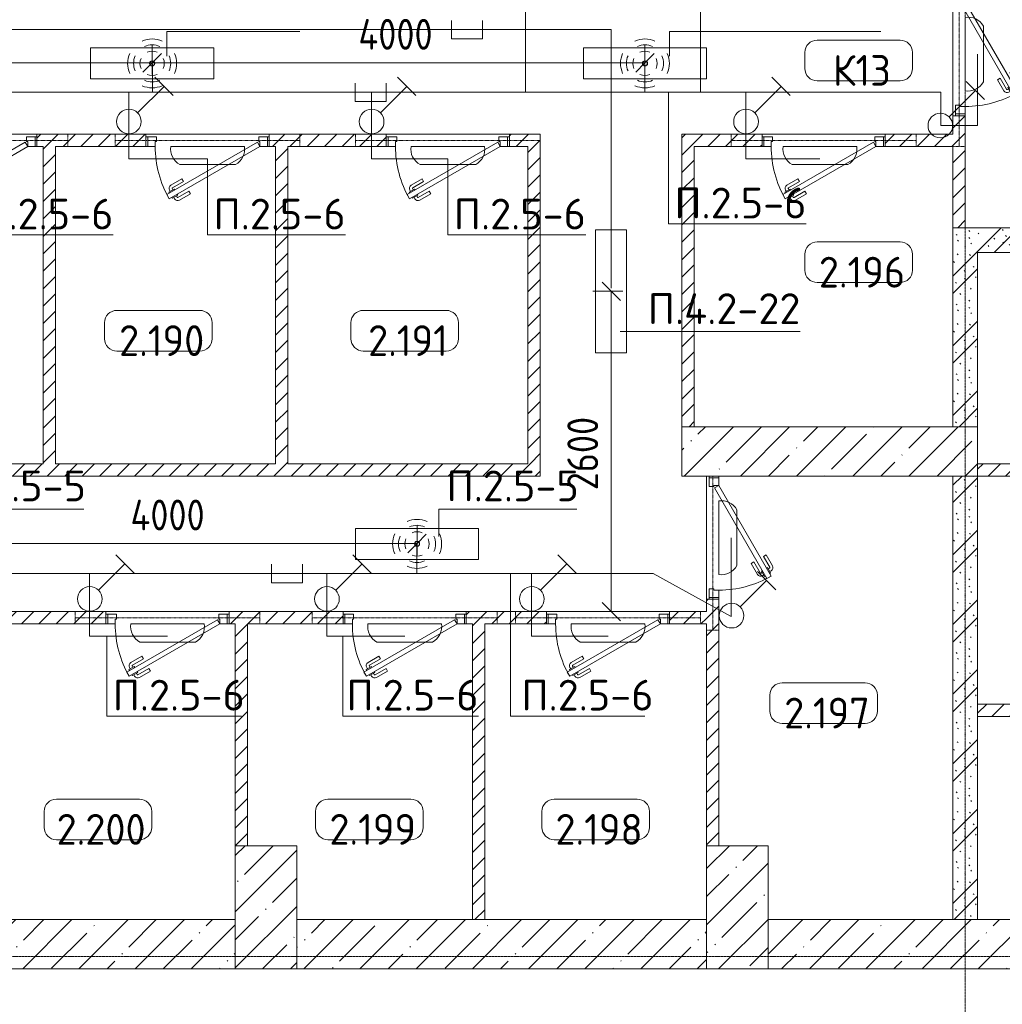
# Model space of a CAD drawing. Header units: millimetres. Extents: x -32229 to 288056, y -13689 to 125138.
# Tile 10 of 193: x -2540 to 5436, y 27763 to 35755. Entities that reach past the tile are written whole.
import ezdxf

# ---------------------------------------------------------------- set-up
doc = ezdxf.new("R2010")
doc.units = ezdxf.units.MM
doc.linetypes.add('3_ Штрих_ 1 х 1 мм', pattern=[2, 1, -1])
doc.linetypes.add('ADSK_Линия сетки', pattern=[25, 20, -2.5, 0, -2.5])
for name, color, linetype, lineweight in [('A-ANNO-DIMS', 7, 'Continuous', 9), ('A-ANNO-DIMS-200', 7, 'Continuous', 9), ('A-ANNO-NOTE', 7, 'Continuous', 18), ('A-AREA-IDEN', 7, 'Continuous', 9), ('A-DETL-THIN', 7, 'Continuous', 9), ('A-DOOR', 7, 'Continuous', 18), ('A-DOOR-FRAM', 7, 'Continuous', 9), ('A-FLOR', 7, 'Continuous', 18), ('A-WALL', 7, 'Continuous', 18), ('A-WALL-PATT', 7, 'Continuous', 40), ('G-ANNO-TEXT', 7, 'Continuous', 9), ('I-WALL', 7, 'Continuous', 18), ('S-BEAM', 7, 'Continuous', 18), ('S-COLS', 7, 'Continuous', 18), ('S-GRID', 7, 'Continuous', 9)]:
    doc.layers.add(name, color=color, linetype=linetype, lineweight=lineweight)
doc.layers.add('A-DETL', color=7, linetype='Continuous', lineweight=9, true_color=0x00a600)
doc.styles.add('GOST Common_3', font='GOST_Common.ttf', dxfattribs={"width": 0.9, "height": 250})
doc.styles.add('GOST Common_4', font='GOST_Common.ttf', dxfattribs={"height": 250})
doc.styles.add('ISOCPEUR', font='isocpeur.ttf', dxfattribs={"height": 250})
doc.dimstyles.new('ГОСТ_2_5_мм2_1', dxfattribs={"dimscale": 304.8, "dimtxt": 251.428749, "dimasz": 0.492126, "dimexe": 0.492126, "dimexo": 0.656168, "dimgap": 0.098425, "dimtad": 1, "dimdec": 0, "dimdsep": 46, "dimtxsty": 'GOST Common_3', "dimblk1": 'OBLIQUE', "dimblk2": 'OBLIQUE', "dimsah": 1, "dimcen": 0.09, "dimazin": 2, "dimtfac": 1, "dimtdec": 4, "dimtix": 1, "dimtmove": 0, "dimatfit": 3, "dimfxl": 1, "dimtvp": 1, "dimtolj": 1, "dimtzin": 0, "dimarcsym": 2})
pattern_1 = [(45, (0, 0), (-70.71068, 70.71068), [])]
pattern_2 = [(135, (300.56, 377.28), (-565.6854, 6e-14), [10, -790]), (135, (349.8, 474.73), (-565.6854, 6e-14), [10, -790]), (135, (423.93, 473.06), (-565.6854, 6e-14), [10, -790]), (135, (229.92, 447.9), (-565.6854, 6e-14), [10, -790]), (135, (155.08, 447.9), (-565.6854, 6e-14), [10, -790]), (135, (114.9, 369.03), (-565.6854, 6e-14), [10, -790]), (135, (132.43, 285.8), (-565.6854, 6e-14), [10, -790]), (135, (214.66, 322), (-565.6854, 6e-14), [10, -790]), (135, (198.16, 261.88), (-565.6854, 6e-14), [10, -790]), (135, (45.2, 272.9), (-565.6854, 6e-14), [10, -790]), (135, (42.32, 336.16), (-565.6854, 6e-14), [10, -790]), (135, (92.26, 192.24), (-565.6854, 6e-14), [10, -790]), (135, (7.07, 149.2), (-565.6854, 6e-14), [10, -790]), (135, (80.6, 95.1), (-565.6854, 6e-14), [10, -790]), (135, (79.53, 36.94), (-565.6854, 6e-14), [10, -790]), (135, (153.87, 74.56), (-565.6854, 6e-14), [10, -790]), (135, (228.35, 124.8), (-565.6854, 6e-14), [10, -790]), (135, (279.75, 180.4), (-565.6854, 6e-14), [10, -790]), (135, (282.9, 31.63), (-565.6854, 6e-14), [10, -790]), (135, (377.38, 53.45), (-565.6854, 6e-14), [10, -790]), (135, (352.28, 102.7), (-565.6854, 6e-14), [10, -790]), (135, (354.05, 0), (-565.6854, 6e-14), [10, -790]), (135, (553.23, 16.45), (-565.6854, 6e-14), [10, -790]), (135, (542.38, 63.45), (-565.6854, 6e-14), [10, -790]), (135, (536.58, 239.3), (-565.6854, 6e-14), [10, -790]), (135, (475.85, 203.9), (-565.6854, 6e-14), [10, -790]), (135, (475.85, 316.54), (-565.6854, 6e-14), [10, -790]), (135, (520.8, 408.7), (-565.6854, 6e-14), [10, -790]), (135, (551.1, 470.8), (-565.6854, 6e-14), [10, -790]), (135, (235.25, 537.93), (-565.6854, 6e-14), [10, -790]), (135, (407.25, 547.65), (-565.6854, 6e-14), [10, -790]), (135, (94.5, 558.6), (-565.6854, 6e-14), [10, -790]), (135, (46.4, 532.3), (-565.6854, 6e-14), [10, -790]), (135, (85.56, 465.04), (-565.6854, 6e-14), [10, -790]), (135, (355.53, 181.14), (-565.6854, 6e-14), [10, -790]), (135, (362.23, 243.6), (-565.6854, 6e-14), [10, -790]), (135, (413.45, 344.1), (-565.6854, 6e-14), [10, -790]), (135, (286.3, 273.25), (-565.6854, 6e-14), [10, -790]), (135, (423.02, 263.72), (-565.6854, 6e-14), [10, -790]), (135, (162.94, 190.2), (-565.6854, 6e-14), [10, -790]), (135, (470.25, 120.93), (-565.6854, 6e-14), [10, -790]), (135, (484.48, 9.78), (-565.6854, 6e-14), [10, -790]), (45, (0, 212.13), (-565.6854, 0), []), (45, (212.13, 0), (-565.6854, 0), []), (45, (353.55, 0), (-565.6854, 0), []), (45, (0, 353.55), (-565.6854, 0), [])]
pattern_3 = [(45, (0, 0), (-228.0985, 228.0985), []), (45, (228.1, 0), (-228.0985, 228.0985), [403.225, -80.645, 6.706, -73.939])]

# ---------------------------------------------------------------- blocks, each defined once
blk = doc.blocks.new('АР_Дверь однопольная - 1000х2100h_850__Кладовая-4627048--02 ЭО')
at = {"layer": 'A-DOOR', "color": 253, "lineweight": 5, "true_color": 0xaaaaaa}
for p, q in [((138.9, 433.3), (227.7, 484.6)), ((151.4, 411.7), (138.9, 433.3)), ((151.4, 411.7), (240.2, 462.9)), ((285.5, 469.4), (242.2, 444.4)), ((242.2, 444.4), (246.2, 437.5)), ((253, 450.7), (247, 461.1)), ((270.2, 395.9), (266.2, 402.9)), ((274.6, 463.2), (268.6, 473.6)), ((313.5, 420.9), (270.2, 395.9)), ((281, 402.2), (287, 391.8)), ((289.5, 462.5), (285.5, 469.4)), ((302.6, 414.7), (308.7, 404.3)), ((309.5, 427.9), (313.5, 420.9)), ((196.4, 333.7), (285.2, 385)), ((196.4, 333.7), (208.9, 312.1)), ((208.9, 312.1), (297.7, 363.3))]:
    blk.add_line(p, q, dxfattribs=at)
at = {"layer": 'A-DOOR', "color": 253, "lineweight": 13, "true_color": 0xaaaaaa}
for p, q in [((311.1, 475), (-425, 50)), ((-405, 15.4), (331.1, 440.4)), ((331.1, 440.4), (311.1, 475)), ((-425, 50), (-405, 15.4))]:
    blk.add_line(p, q, dxfattribs=at)
at = {"layer": 'A-DOOR', "color": 253, "lineweight": 5, "true_color": 0xaaaaaa}
for centre, radius, start, end in [((242.7, 458.6), 30, 30, 120), ((242.7, 458.6), 4.99, 30, 120), ((282.7, 389.3), 30, 300, 30), ((-425, 50), 850, 360, 30), ((282.7, 389.3), 4.99, 300, 30)]:
    blk.add_arc(centre, radius, start, end, dxfattribs=at)
at = {"layer": 'A-DOOR-FRAM', "color": 253, "lineweight": 13, "true_color": 0xaaaaaa}
for p, q in [((-485, 50), (-500, 50)), ((-425, 50), (-485, 50)), ((-485, 50), (-485, -30)), ((-425, 10), (-425, 50)), ((-415, 10), (-425, 10)), ((-415, -30), (-415, 10)), ((425, 10), (415, 10)), ((415, 10), (415, -30)), ((485, 50), (425, 50)), ((425, 50), (425, 10)), ((485, -30), (485, 50)), ((485, 50), (500, 50)), ((-485, -30), (-500, -30)), ((-485, -30), (-415, -30)), ((415, -30), (485, -30)), ((485, -30), (500, -30))]:
    blk.add_line(p, q, dxfattribs=at)
blk = doc.blocks.new('АР_Дверь однопольная - 1000х2100h_850__Кладовая-4711757--02 ЭО')
at = {"layer": 'A-DOOR', "color": 253, "lineweight": 5, "true_color": 0xaaaaaa}
for p, q in [((138.9, 433.3), (227.7, 484.6)), ((151.4, 411.7), (138.9, 433.3)), ((151.4, 411.7), (240.2, 462.9)), ((285.5, 469.4), (242.2, 444.4)), ((242.2, 444.4), (246.2, 437.5)), ((253, 450.7), (247, 461.1)), ((270.2, 395.9), (266.2, 402.9)), ((274.6, 463.2), (268.6, 473.6)), ((313.5, 420.9), (270.2, 395.9)), ((281, 402.2), (287, 391.8)), ((289.5, 462.5), (285.5, 469.4)), ((302.6, 414.7), (308.7, 404.3)), ((309.5, 427.9), (313.5, 420.9)), ((196.4, 333.7), (285.2, 385)), ((196.4, 333.7), (208.9, 312.1)), ((208.9, 312.1), (297.7, 363.3))]:
    blk.add_line(p, q, dxfattribs=at)
at = {"layer": 'A-DOOR', "color": 253, "lineweight": 13, "true_color": 0xaaaaaa}
for p, q in [((311.1, 475), (-425, 50)), ((-405, 15.4), (331.1, 440.4)), ((331.1, 440.4), (311.1, 475)), ((-425, 50), (-405, 15.4))]:
    blk.add_line(p, q, dxfattribs=at)
at = {"layer": 'A-DOOR', "color": 253, "lineweight": 5, "true_color": 0xaaaaaa}
for centre, radius, start, end in [((242.7, 458.6), 30, 30, 120), ((242.7, 458.6), 4.99, 30, 120), ((282.7, 389.3), 30, 300, 30), ((-425, 50), 850, 360, 30), ((282.7, 389.3), 4.99, 300, 30)]:
    blk.add_arc(centre, radius, start, end, dxfattribs=at)
at = {"layer": 'A-DOOR-FRAM', "color": 253, "lineweight": 13, "true_color": 0xaaaaaa}
for p, q in [((-485, 50), (-500, 50)), ((-425, 50), (-485, 50)), ((-485, 50), (-485, -30)), ((-425, 10), (-425, 50)), ((-415, 10), (-425, 10)), ((-415, -30), (-415, 10)), ((425, 10), (415, 10)), ((415, 10), (415, -30)), ((485, 50), (425, 50)), ((425, 50), (425, 10)), ((485, -30), (485, 50)), ((485, 50), (500, 50)), ((-485, -30), (-500, -30)), ((-485, -30), (-415, -30)), ((415, -30), (485, -30)), ((485, -30), (500, -30))]:
    blk.add_line(p, q, dxfattribs=at)
blk = doc.blocks.new('КР_Колонна_ЖБ_Прямоугольная - 500x1000h_B40-2603784--02 ЭО')
at = {"layer": 'S-COLS', "lineweight": 5, "true_color": 0xaaaaaa}
h = blk.add_hatch(dxfattribs=at)
h.set_pattern_fill('FP_4', color=253, style=0, pattern_type=2)
h.set_pattern_definition([(45, (-3285.3, -28550), (-228.0985, 228.0985), []), (45, (-3057.2, -28550), (-228.0985, 228.0985), [403.225, -80.645, 6.706, -73.939])])
h.paths.add_polyline_path([(250, -500), (250, 500), (-250, 500), (-250, -500)])
at = {"layer": 'S-COLS', "color": 253, "lineweight": 15, "true_color": 0xaaaaaa}
for p, q in [((250, 500), (-250, 500)), ((-250, 500), (-250, -500)), ((250, -500), (250, 500)), ((-250, -500), (250, -500))]:
    blk.add_line(p, q, dxfattribs=at)
blk = doc.blocks.new('КР_Колонна_ЖБ_Прямоугольная - 500x1000h_B40-V11--02 ЭО')
at = {"layer": 'S-COLS', "lineweight": 5, "true_color": 0xaaaaaa}
h = blk.add_hatch(dxfattribs=at)
h.set_pattern_fill('FP_6', color=253, style=0, pattern_type=2)
h.set_pattern_definition([(45, (539.7, -28550), (-228.0985, 228.0985), []), (45, (767.8, -28550), (-228.0985, 228.0985), [403.225, -80.645, 6.706, -73.939])])
h.paths.add_polyline_path([(-250, -500), (250, -500), (250, 500), (-250, 500), (-250, -74.1)])
at = {"layer": 'S-COLS', "color": 253, "lineweight": 15, "true_color": 0xaaaaaa}
for p, q in [((250, 500), (-250, 500)), ((-250, 500), (-250, -500)), ((250, -500), (250, 500)), ((-250, -500), (250, -500))]:
    blk.add_line(p, q, dxfattribs=at)
blk = doc.blocks.new('АР_Перемычка - 100_Уx1_75x5__250-250-6683530--02 ЭО')
at = {"layer": 'S-BEAM', "color": 9, "linetype": '3_ Штрих_ 1 х 1 мм', "lineweight": 15, "true_color": 0xc4c4c4}
for p, q in [((-750, 50), (-750, -50)), ((750, 50), (750, -50)), ((-750, 0), (750, 0))]:
    blk.add_line(p, q, dxfattribs=at)
blk = doc.blocks.new('АР_Перемычка - 100_Уx1_75x5__Оп_0_125x80x5_-250-6145371--02 ЭО')
at = {"layer": 'S-BEAM', "color": 9, "linetype": '3_ Штрих_ 1 х 1 мм', "lineweight": 15, "true_color": 0xc4c4c4}
for p, q in [((-500, 50), (-500, -50)), ((750, 50), (750, -50)), ((-500, 0), (750, 0))]:
    blk.add_line(p, q, dxfattribs=at)
blk = doc.blocks.new('Наметкина 10_РД_АР_П_rvt-1--02 ЭО')
at = {"layer": 'A-WALL-PATT', "lineweight": 5, "true_color": 0xaaaaaa}
h = blk.add_hatch(dxfattribs=at)
h.set_pattern_fill('FP_2', color=253, style=0, pattern_type=2)
h.set_pattern_definition(pattern_1)
h.paths.add_polyline_path([(5035.3, 34065), (5135.3, 34065), (5135.3, 34975), (5035.3, 34975), (5035.3, 34725)])
h = blk.add_hatch(dxfattribs=at)
h.set_pattern_fill('FP_2', color=253, style=0, pattern_type=2)
h.set_pattern_definition(pattern_1)
h.paths.add_polyline_path([(1435.3, 34725), (1585.3, 34725), (1585.3, 34825), (1435.3, 34825)])
h.paths.add_polyline_path([(-3399.7, 34725), (-3399.7, 34825), (-4279.7, 34825), (-4279.7, 34725), (-4129.7, 34725)])
h.paths.add_polyline_path([(435.3, 34725), (435.3, 34825), (-514.7, 34825), (-514.7, 34725), (-346.5, 34725)])
h.paths.add_polyline_path([(-1514.7, 34725), (-1514.7, 34825), (-2399.7, 34825), (-2399.7, 34725), (-2249.7, 34725)])
h.paths.add_polyline_path([(-5546, 34725), (-5279.7, 34725), (-5279.7, 34825), (-6214.7, 34825), (-6214.7, 34725), (-6064.7, 34725)])
h.paths.add_polyline_path([(-8145.7, 34725), (-7214.7, 34725), (-7214.7, 34825), (-8164.7, 34825), (-8164.7, 34725)])
h.paths.add_polyline_path([(-9964.7, 34725), (-9164.7, 34725), (-9164.7, 34825), (-9964.7, 34825)])
h = blk.add_hatch(dxfattribs=at)
h.set_pattern_fill('FP_2', color=253, style=0, pattern_type=2)
h.set_pattern_definition(pattern_1)
h.paths.add_polyline_path([(1585.3, 32150), (1685.3, 32150), (1685.3, 34825), (1585.3, 34825), (1585.3, 32773.3)])
h = blk.add_hatch(dxfattribs=at)
h.set_pattern_fill('FP_2', color=253, style=0, pattern_type=2)
h.set_pattern_definition(pattern_1)
h.paths.add_polyline_path([(2835.3, 32450), (2935.3, 32450), (2935.3, 34825), (2835.3, 34825), (2835.3, 32773.3)])
h = blk.add_hatch(dxfattribs=at)
h.set_pattern_fill('FP_2', color=253, style=0, pattern_type=2)
h.set_pattern_definition(pattern_1)
h.paths.add_polyline_path([(5035.3, 34725), (5035.3, 34825), (4485.3, 34825), (4485.3, 34725), (4853, 34725)])
h.paths.add_polyline_path([(3485.3, 34725), (3485.3, 34825), (2935.3, 34825), (2935.3, 34725)])
h = blk.add_hatch(dxfattribs=at)
h.set_pattern_fill('FP_2', color=253, style=0, pattern_type=2)
h.set_pattern_definition(pattern_1)
h.paths.add_polyline_path([(-2249.7, 32150), (-2249.7, 34725), (-2349.7, 34725), (-2349.7, 32150)])
h = blk.add_hatch(dxfattribs=at)
h.set_pattern_fill('FP_2', color=253, style=0, pattern_type=2)
h.set_pattern_definition(pattern_1)
h.paths.add_polyline_path([(-364.7, 32150), (-364.7, 34725), (-464.7, 34725), (-464.7, 32150)])
h = blk.add_hatch(dxfattribs=at)
h.set_pattern_fill('FP_1', color=253, style=0, pattern_type=2)
h.set_pattern_definition(pattern_2)
h.paths.add_polyline_path([(8335.3, 33865), (8335.3, 34065), (5035.3, 34065), (5035.3, 33865), (7452.7, 33865)])
h = blk.add_hatch(dxfattribs=at)
h.set_pattern_fill('FP_1', color=253, style=0, pattern_type=2)
h.set_pattern_definition(pattern_2)
h.paths.add_polyline_path([(5235.3, 32450), (5235.3, 33865), (5035.3, 33865), (5035.3, 32450)])
h = blk.add_hatch(dxfattribs=at)
h.set_pattern_fill('FP_2', color=253, style=0, pattern_type=2)
h.set_pattern_definition(pattern_1)
h.paths.add_polyline_path([(-346.5, 32050), (1685.3, 32050), (1685.3, 32150), (-5114.7, 32150), (-5114.7, 32050), (-2946.2, 32050)])
h = blk.add_hatch(dxfattribs=at)
h.set_pattern_fill('FP_2', color=253, style=0, pattern_type=2)
h.set_pattern_definition(pattern_1)
h.paths.add_polyline_path([(10785.3, 32050), (11035.3, 32050), (11035.3, 32150), (10785.3, 32150)])
h.paths.add_polyline_path([(8752.6, 32050), (9785.3, 32050), (9785.3, 32150), (8435.3, 32150), (8435.3, 32050)])
h.paths.add_polyline_path([(7235.3, 32050), (7435.3, 32050), (7435.3, 32150), (5235.3, 32150), (5235.3, 32050), (6152.9, 32050)])
h = blk.add_hatch(dxfattribs=at)
h.set_pattern_fill('FP_1', color=253, style=0, pattern_type=2)
h.set_pattern_definition(pattern_2)
h.paths.add_polyline_path([(5035.3, 28450), (5235.3, 28450), (5235.3, 32050), (5035.3, 32050), (5035.3, 28475.9)])
h = blk.add_hatch(dxfattribs=at)
h.set_pattern_fill('FP_2', color=253, style=0, pattern_type=2)
h.set_pattern_definition(pattern_1)
h.paths.add_polyline_path([(3035.3, 29050), (3135.3, 29050), (3135.3, 31050), (3035.3, 31050), (3035.3, 30850)])
h = blk.add_hatch(dxfattribs=at)
h.set_pattern_fill('FP_2', color=253, style=0, pattern_type=2)
h.set_pattern_definition(pattern_1)
h.paths.add_polyline_path([(3035.3, 30850), (3035.3, 30950), (2735.3, 30950), (2735.3, 30850)])
h.paths.add_polyline_path([(-2946.2, 30850), (-1839.7, 30850), (-1839.7, 30950), (-3004.7, 30950), (-3004.7, 30850), (-2954.7, 30850)])
h.paths.add_polyline_path([(-689.7, 30850), (85.3, 30850), (85.3, 30950), (-839.7, 30950), (-839.7, 30850), (-789.7, 30850)])
h.paths.add_polyline_path([(1135.3, 30850), (1735.3, 30850), (1735.3, 30950), (1085.3, 30950), (1085.3, 30850)])
h.paths.add_polyline_path([(-4004.7, 30850), (-4004.7, 30950), (-5144.7, 30950), (-5144.7, 30850), (-4246.1, 30850)])
h.paths.add_polyline_path([(-6144.7, 30850), (-6144.7, 30950), (-7274.7, 30950), (-7274.7, 30850), (-7124.7, 30850)])
h.paths.add_polyline_path([(-9314.7, 30850), (-8274.7, 30850), (-8274.7, 30950), (-9464.7, 30950), (-9464.7, 30850), (-9414.7, 30850)])
h.paths.add_polyline_path([(-10464.7, 30850), (-10464.7, 30950), (-11464.7, 30950), (-11464.7, 30850), (-10745.5, 30850)])
h.paths.add_polyline_path([(-12464.7, 30850), (-12464.7, 30950), (-13314.7, 30950), (-13314.7, 30850)])
h = blk.add_hatch(dxfattribs=at)
h.set_pattern_fill('FP_2', color=253, style=0, pattern_type=2)
h.set_pattern_definition(pattern_1)
h.paths.add_polyline_path([(-689.7, 29050), (-689.7, 30850), (-789.7, 30850), (-789.7, 29050)])
h = blk.add_hatch(dxfattribs=at)
h.set_pattern_fill('FP_2', color=253, style=0, pattern_type=2)
h.set_pattern_definition(pattern_1)
h.paths.add_polyline_path([(1235.3, 28450), (1235.3, 30850), (1135.3, 30850), (1135.3, 28450)])
h = blk.add_hatch(dxfattribs=at)
h.set_pattern_fill('FP_2', color=253, style=0, pattern_type=2)
h.set_pattern_definition(pattern_1)
h.paths.add_polyline_path([(7335.3, 30100), (7335.3, 30200), (5235.3, 30200), (5235.3, 30100)])
h = blk.add_hatch(dxfattribs=at)
h.set_pattern_fill('FP_3', color=253, style=0, pattern_type=2)
h.set_pattern_definition(pattern_3)
h.paths.add_polyline_path([(-789.7, 28050), (-789.7, 28450), (-4214.7, 28450), (-4214.7, 28050), (-2946.2, 28050)])
h = blk.add_hatch(dxfattribs=at)
h.set_pattern_fill('FP_3', color=253, style=0, pattern_type=2)
h.set_pattern_definition(pattern_3)
h.paths.add_polyline_path([(3035.3, 28050), (3035.3, 28450), (-289.7, 28450), (-289.7, 28050)])
h = blk.add_hatch(dxfattribs=at)
h.set_pattern_fill('FP_3', color=253, style=0, pattern_type=2)
h.set_pattern_definition(pattern_3)
h.paths.add_polyline_path([(8035.3, 28050), (8035.3, 28450), (3535.3, 28450), (3535.3, 28050), (7452.7, 28050)])
at = {"layer": 'S-COLS', "lineweight": 5, "true_color": 0xaaaaaa}
h = blk.add_hatch(dxfattribs=at)
h.set_pattern_fill('FP_3', color=253, style=0, pattern_type=2)
h.set_pattern_definition(pattern_3)
h.paths.add_polyline_path([(5235.3, 32050), (5235.3, 32450), (2835.3, 32450), (2835.3, 32050), (4853, 32050)])
at = {"layer": 'A-FLOR', "color": 253, "lineweight": 13, "true_color": 0xaaaaaa}
for p, q in [((5035.3, 34975), (5035.3, 35975)), ((5035.3, 35975), (5035.3, 34975)), ((-3399.7, 34825), (-2399.7, 34825)), ((-2399.7, 34825), (-3399.7, 34825)), ((-1514.7, 34825), (-514.7, 34825)), ((-514.7, 34825), (-1514.7, 34825)), ((435.3, 34825), (1435.3, 34825)), ((1435.3, 34825), (435.3, 34825)), ((3485.3, 34825), (4485.3, 34825)), ((4485.3, 34825), (3485.3, 34825)), ((3035.3, 31050), (3035.3, 32050)), ((3035.3, 32050), (3035.3, 31050)), ((-1839.7, 30950), (-839.7, 30950)), ((-839.7, 30950), (-1839.7, 30950)), ((85.3, 30950), (1085.3, 30950)), ((1085.3, 30950), (85.3, 30950)), ((1735.3, 30950), (2735.3, 30950)), ((2735.3, 30950), (1735.3, 30950))]:
    blk.add_line(p, q, dxfattribs=at)
at = {"layer": 'A-WALL', "color": 253, "lineweight": 15, "true_color": 0xaaaaaa}
blk.add_line((5235.3, 30200), (5235.3, 30100), dxfattribs=at)
at = {"layer": 'A-WALL', "color": 253, "lineweight": 13, "true_color": 0xaaaaaa}
for p, q in [((-789.7, 28450), (-4214.7, 28450)), ((3035.3, 28450), (-289.7, 28450)), ((8035.3, 28450), (3535.3, 28450)), ((-4214.7, 28050), (-789.7, 28050)), ((-289.7, 28050), (3035.3, 28050)), ((3535.3, 28050), (8035.3, 28050))]:
    blk.add_line(p, q, dxfattribs=at)
at = {"layer": 'I-WALL', "color": 253, "lineweight": 13, "true_color": 0xaaaaaa}
for p, q in [((5035.3, 34975), (5035.3, 34825)), ((5135.3, 34975), (5035.3, 34975)), ((5135.3, 34065), (5135.3, 34975)), ((-1514.7, 34825), (-2399.7, 34825)), ((-2399.7, 34825), (-2399.7, 34725)), ((-1514.7, 34725), (-1514.7, 34825)), ((435.3, 34825), (-514.7, 34825)), ((-514.7, 34825), (-514.7, 34725)), ((435.3, 34725), (435.3, 34825)), ((1585.3, 34825), (1435.3, 34825)), ((1435.3, 34825), (1435.3, 34725)), ((1685.3, 34825), (1585.3, 34825)), ((1685.3, 32150), (1685.3, 34825)), ((2835.3, 34825), (2835.3, 32450)), ((2935.3, 34825), (2835.3, 34825)), ((3485.3, 34825), (2935.3, 34825)), ((3485.3, 34725), (3485.3, 34825)), ((5035.3, 34825), (4485.3, 34825)), ((4485.3, 34825), (4485.3, 34725)), ((-2399.7, 34725), (-2349.7, 34725)), ((-2349.7, 34725), (-2349.7, 32150)), ((-2249.7, 34725), (-1514.7, 34725)), ((-2249.7, 32150), (-2249.7, 34725)), ((-514.7, 34725), (-464.7, 34725)), ((-464.7, 34725), (-464.7, 32150)), ((-364.7, 34725), (435.3, 34725)), ((-364.7, 32150), (-364.7, 34725)), ((1435.3, 34725), (1585.3, 34725)), ((1585.3, 34725), (1585.3, 32150)), ((2935.3, 32450), (2935.3, 34725)), ((2935.3, 34725), (3485.3, 34725)), ((4485.3, 34725), (5035.3, 34725)), ((5035.3, 34725), (5035.3, 34065)), ((5035.3, 34065), (5135.3, 34065)), ((8335.3, 34065), (5035.3, 34065)), ((5035.3, 34065), (5035.3, 33865)), ((5035.3, 33865), (5035.3, 32450)), ((5235.3, 32450), (5235.3, 33865)), ((5235.3, 33865), (8335.3, 33865)), ((2835.3, 32450), (2935.3, 32450)), ((5035.3, 32450), (5235.3, 32450)), ((-2349.7, 32150), (-4129.7, 32150)), ((-464.7, 32150), (-2249.7, 32150)), ((1585.3, 32150), (-364.7, 32150)), ((1685.3, 32050), (1685.3, 32150)), ((7435.3, 32150), (5235.3, 32150)), ((5235.3, 32150), (5235.3, 32050)), ((-5114.7, 32050), (1685.3, 32050)), ((5035.3, 32050), (5035.3, 28450)), ((5235.3, 32050), (5035.3, 32050)), ((5235.3, 30200), (5235.3, 32050)), ((5235.3, 32050), (7235.3, 32050)), ((3035.3, 31050), (3035.3, 30950)), ((3135.3, 31050), (3035.3, 31050)), ((3135.3, 29050), (3135.3, 31050)), ((-1839.7, 30950), (-3004.7, 30950)), ((-1839.7, 30850), (-1839.7, 30950)), ((85.3, 30950), (-839.7, 30950)), ((-839.7, 30950), (-839.7, 30850)), ((85.3, 30850), (85.3, 30950)), ((1735.3, 30950), (1085.3, 30950)), ((1085.3, 30950), (1085.3, 30850)), ((1735.3, 30850), (1735.3, 30950)), ((3035.3, 30950), (2735.3, 30950)), ((2735.3, 30950), (2735.3, 30850)), ((-2854.7, 30850), (-1839.7, 30850)), ((-839.7, 30850), (-789.7, 30850)), ((-789.7, 30850), (-789.7, 29050)), ((-689.7, 29050), (-689.7, 30850)), ((-689.7, 30850), (85.3, 30850)), ((1085.3, 30850), (1135.3, 30850)), ((1135.3, 30850), (1135.3, 28450)), ((1235.3, 28450), (1235.3, 30850)), ((1235.3, 30850), (1735.3, 30850)), ((2735.3, 30850), (3035.3, 30850)), ((3035.3, 30850), (3035.3, 29050)), ((7235.3, 30200), (5235.3, 30200)), ((5235.3, 28450), (5235.3, 30100)), ((5235.3, 30100), (7335.3, 30100)), ((1135.3, 28450), (1235.3, 28450)), ((5035.3, 28450), (5235.3, 28450))]:
    blk.add_line(p, q, dxfattribs=at)
at = {"layer": 'S-COLS', "color": 253, "lineweight": 15, "true_color": 0xaaaaaa}
for p, q in [((5235.3, 32450), (2835.3, 32450)), ((2835.3, 32450), (2835.3, 32050)), ((5235.3, 32050), (5235.3, 32450)), ((2835.3, 32050), (5235.3, 32050))]:
    blk.add_line(p, q, dxfattribs=at)
at = {"layer": 'A-DOOR', "color": 253, "lineweight": 13, "true_color": 0xaaaaaa}
for name, p, rotation in [('АР_Дверь однопольная - 1000х2100h_850__Кладовая-4711757--02 ЭО', (5085.3, 35475), 270), ('АР_Дверь однопольная - 1000х2100h_850__Кладовая-4627048--02 ЭО', (-2899.7, 34775), 180), ('АР_Дверь однопольная - 1000х2100h_850__Кладовая-4627048--02 ЭО', (-1014.7, 34775), 180), ('АР_Дверь однопольная - 1000х2100h_850__Кладовая-4627048--02 ЭО', (935.3, 34775), 180), ('АР_Дверь однопольная - 1000х2100h_850__Кладовая-4627048--02 ЭО', (3985.3, 34775), 180), ('АР_Дверь однопольная - 1000х2100h_850__Кладовая-4711757--02 ЭО', (3085.3, 31550), 270), ('АР_Дверь однопольная - 1000х2100h_850__Кладовая-4627048--02 ЭО', (-1339.7, 30900), 180), ('АР_Дверь однопольная - 1000х2100h_850__Кладовая-4627048--02 ЭО', (585.3, 30900), 180), ('АР_Дверь однопольная - 1000х2100h_850__Кладовая-4627048--02 ЭО', (2235.3, 30900), 180)]:
    blk.add_blockref(name, p, dxfattribs=dict(at, rotation=rotation))
at = {"layer": 'S-BEAM', "color": 253, "lineweight": 13, "true_color": 0xaaaaaa}
for name, p, rotation in [('АР_Перемычка - 100_Уx1_75x5__Оп_0_125x80x5_-250-6145371--02 ЭО', (5085.3, 35475), 270), ('АР_Перемычка - 100_Уx1_75x5__250-250-6683530--02 ЭО', (-2899.7, 34775), 180), ('АР_Перемычка - 100_Уx1_75x5__250-250-6683530--02 ЭО', (-1014.7, 34775), 180), ('АР_Перемычка - 100_Уx1_75x5__250-250-6683530--02 ЭО', (935.3, 34775), 180), ('АР_Перемычка - 100_Уx1_75x5__250-250-6683530--02 ЭО', (3985.3, 34775), 180), ('АР_Перемычка - 100_Уx1_75x5__Оп_0_125x80x5_-250-6145371--02 ЭО', (3085.3, 31550), 270), ('АР_Перемычка - 100_Уx1_75x5__250-250-6683530--02 ЭО', (-1339.7, 30900), 180), ('АР_Перемычка - 100_Уx1_75x5__250-250-6683530--02 ЭО', (585.3, 30900), 180), ('АР_Перемычка - 100_Уx1_75x5__250-250-6683530--02 ЭО', (2235.3, 30900), 180)]:
    blk.add_blockref(name, p, dxfattribs=dict(at, rotation=rotation))
at = {"layer": 'S-COLS', "color": 253, "lineweight": 13, "true_color": 0xaaaaaa}
for name, p in [('КР_Колонна_ЖБ_Прямоугольная - 500x1000h_B40-V11--02 ЭО', (-539.7, 28550)), ('КР_Колонна_ЖБ_Прямоугольная - 500x1000h_B40-2603784--02 ЭО', (3285.3, 28550))]:
    blk.add_blockref(name, p, dxfattribs=at)
blk = doc.blocks.new('Марка помещения 2 - Марка помещения 2-1605974--02 ЭО')
at = {"layer": 'A-AREA-IDEN', "color": 253, "true_color": 0xaaaaaa}
for p, q in [((-1.797, 0.841), (1.569, 0.841)), ((-2.297, -0.309), (-2.297, 0.341)), ((2.069, 0.341), (2.069, -0.309)), ((1.569, -0.809), (-1.797, -0.809))]:
    blk.add_line(p, q, dxfattribs=at)
for centre, start, end in [((-1.797, 0.341), 90, 180), ((1.569, 0.341), 0, 90), ((-1.797, -0.309), 180, 270), ((1.569, -0.309), 270, 360)]:
    blk.add_arc(centre, 0.5, start, end, dxfattribs=at)
blk = doc.blocks.new('DIMBLOCK321--02 ЭО')
at = {"layer": 'A-ANNO-DIMS-200'}
for p, q in [((-5464.7, 35310.3), (-5464.7, 35554.2)), ((-1464.7, 35310.3), (-1464.7, 35554.2)), ((-5464.7, 35404.2), (-5539.7, 35329.2)), ((-5464.7, 35404.2), (-5389.7, 35479.2)), ((-5464.7, 35404.2), (-1464.7, 35404.2)), ((-5464.7, 35404.2), (-5464.7, 35310.3)), ((-1464.7, 35404.2), (-1539.7, 35329.2)), ((-1464.7, 35404.2), (-1389.7, 35479.2)), ((-1464.7, 35404.2), (-1464.7, 35310.3))]:
    blk.add_line(p, q, dxfattribs=at)
at = {"layer": 'A-ANNO-DIMS-200', "color": 0, "insert": (-3790.7, 35760.9), "char_height": 250, "width": 782.412, "attachment_point": 1, "line_spacing_factor": 1.022761, "style": 'GOST Common_3'}
blk.add_mtext('4000', dxfattribs=at)
blk = doc.blocks.new('_Oblique')
at = {"color": 0, "linetype": 'ByBlock', "lineweight": -2}
blk.add_line((-0.5, -0.5), (0.5, 0.5), dxfattribs=at)
blk = doc.blocks.new('DIMBLOCK322--02 ЭО')
at = {"layer": 'A-ANNO-DIMS-200'}
for p, q in [((-1464.7, 35310.3), (-1464.7, 35554.2)), ((2535.3, 35310.3), (2535.3, 35554.2)), ((-1464.7, 35404.2), (-1539.7, 35329.2)), ((-1464.7, 35404.2), (-1389.7, 35479.2)), ((-1464.7, 35404.2), (2535.3, 35404.2)), ((-1464.7, 35404.2), (-1464.7, 35310.3)), ((2535.3, 35404.2), (2460.3, 35329.2)), ((2535.3, 35404.2), (2610.3, 35479.2)), ((2535.3, 35404.2), (2535.3, 35310.3))]:
    blk.add_line(p, q, dxfattribs=at)
at = {"layer": 'A-ANNO-DIMS-200', "color": 0, "insert": (209.3, 35760.9), "char_height": 250, "width": 782.412, "attachment_point": 1, "line_spacing_factor": 1.022761, "style": 'GOST Common_3'}
blk.add_mtext('4000', dxfattribs=at)
blk = doc.blocks.new('DIMBLOCK326--02 ЭО')
at = {"layer": 'A-ANNO-DIMS-200'}
for p, q in [((-3314.6, 31408.6), (-3314.6, 31652.5)), ((685.4, 31408.6), (685.4, 31652.5)), ((-3314.6, 31502.5), (-3239.6, 31577.5)), ((685.4, 31502.5), (760.4, 31577.5)), ((-3314.6, 31502.5), (-3389.6, 31427.5)), ((-3314.6, 31502.5), (685.4, 31502.5)), ((-3314.6, 31502.5), (-3314.6, 31408.6)), ((685.4, 31502.5), (610.4, 31427.5)), ((685.4, 31502.5), (685.4, 31408.6))]:
    blk.add_line(p, q, dxfattribs=at)
at = {"layer": 'A-ANNO-DIMS-200', "color": 0, "insert": (-1640.6, 31859.2), "char_height": 250, "width": 782.412, "attachment_point": 1, "line_spacing_factor": 1.022761, "style": 'GOST Common_3'}
blk.add_mtext('4000', dxfattribs=at)
blk = doc.blocks.new('DIMBLOCK327--02 ЭО')
at = {"layer": 'A-ANNO-DIMS-200'}
for p, q in [((2262.1, 33550.1), (2187.1, 33625.1)), ((2356, 33550.1), (2112.1, 33550.1)), ((2262.1, 30950), (2262.1, 33550.1)), ((2262.1, 33550.1), (2337.1, 33475.1)), ((2262.1, 33550.1), (2356, 33550.1)), ((2262.1, 30950), (2187.1, 31025)), ((2356, 30950), (2112.1, 30950)), ((2262.1, 30950), (2337.1, 30875)), ((2262.1, 30950), (2356, 30950))]:
    blk.add_line(p, q, dxfattribs=at)
at = {"layer": 'A-ANNO-DIMS-200', "color": 0, "insert": (1905.4, 31934.7), "char_height": 250, "width": 756.843, "attachment_point": 1, "rotation": 90, "line_spacing_factor": 1.022761, "style": 'GOST Common_3'}
blk.add_mtext('2600', dxfattribs=at)

msp = doc.modelspace()

# ---------------------------------------------------------------- linework, layer by layer
at = {"layer": 'A-ANNO-NOTE', "color": 5, "lineweight": 9, "true_color": 0x0000ff}
for p, q in [((5134.4, 35176.4), (5134.4, 35773.6)), ((5281.8, 35700.9), (5281.8, 35249.1)), ((-1964.7, 35273.5), (-1964.7, 35526.1)), ((-1964.7, 35526.1), (-964.7, 35526.1)), ((-964.7, 35526.1), (-964.7, 35273.5)), ((2035.3, 35273.5), (2035.3, 35526.1)), ((2035.3, 35526.1), (3035.3, 35526.1)), ((3035.3, 35526.1), (3035.3, 35273.5)), ((-964.7, 35273.5), (-1964.7, 35273.5)), ((-1442.4, 35286.7), (-1294.2, 35138.5)), ((527.6, 35286.7), (675.8, 35138.5)), ((3035.3, 35273.5), (2035.3, 35273.5)), ((3566.1, 35286.7), (3714.3, 35138.5)), ((5143.1, 35253.9), (5291.4, 35105.7)), ((-1582.4, 34998.5), (-1368.3, 35212.6)), ((387.6, 34998.5), (601.7, 35212.6)), ((3426.1, 34998.5), (3640.2, 35212.6)), ((5003.2, 34965.7), (5217.3, 35179.8)), ((-1313.3, 34725.9), (-716.1, 34725.9)), ((636.7, 34725.9), (1233.9, 34725.9)), ((3656.7, 34725.9), (4253.9, 34725.9)), ((-788.8, 34578.5), (-1240.6, 34578.5)), ((1161.2, 34578.5), (709.4, 34578.5)), ((4181.2, 34578.5), (3729.4, 34578.5)), ((3134.4, 31251.4), (3134.4, 31848.6)), ((3281.8, 31775.9), (3281.8, 31324.1)), ((185.4, 31373.5), (185.4, 31626.1)), ((185.4, 31626.1), (1185.4, 31626.1)), ((1185.4, 31626.1), (1185.4, 31373.5)), ((-1760, 31411.7), (-1611.8, 31263.5)), ((165, 31411.7), (313.2, 31263.5)), ((1827.6, 31411.7), (1975.8, 31263.5)), ((-1900, 31123.5), (-1685.9, 31337.6)), ((25, 31123.5), (239.1, 31337.6)), ((1185.4, 31373.5), (185.4, 31373.5)), ((1687.6, 31123.5), (1901.7, 31337.6)), ((3448.8, 31276.3), (3597, 31128.1)), ((3308.8, 30988.1), (3522.9, 31202.2)), ((-1638.3, 30850.9), (-1041.1, 30850.9)), ((286.7, 30850.9), (883.9, 30850.9)), ((1936.7, 30850.9), (2533.9, 30850.9)), ((-1113.8, 30703.5), (-1565.6, 30703.5)), ((811.2, 30703.5), (359.4, 30703.5)), ((2461.2, 30703.5), (2009.4, 30703.5))]:
    msp.add_line(p, q, dxfattribs=at)
at = {"layer": 'A-ANNO-NOTE', "color": 1, "lineweight": 9, "true_color": 0xff0000}
for p, q in [((2133.2, 33050.1), (2133.2, 34050.1)), ((2133.2, 34050.1), (2385.9, 34050.1)), ((2385.9, 34050.1), (2385.9, 33050.1)), ((2385.9, 33050.1), (2133.2, 33050.1))]:
    msp.add_line(p, q, dxfattribs=at)
at = {"layer": 'A-ANNO-NOTE', "color": 5, "lineweight": 9, "true_color": 0x0000ff}
for centre, radius in [((-1465.6, 35399.9), 20), ((-1464.7, 35400.8), 20), ((-1464.7, 35399), 20), ((-1463.8, 35399.9), 20), ((2534.4, 35399.9), 20), ((2535.3, 35400.8), 20), ((2535.3, 35399), 20), ((2536.2, 35399.9), 20), ((-1653.1, 34927.8), 100), ((316.9, 34927.8), 100), ((3355.4, 34927.8), 100), ((4932.5, 34895), 100), ((684.5, 31499.9), 20), ((685.4, 31500.8), 20), ((685.4, 31499), 20), ((686.3, 31499.9), 20), ((-1970.7, 31052.8), 100), ((-45.7, 31052.8), 100), ((1616.9, 31052.8), 100), ((3238.1, 30917.4), 100)]:
    msp.add_circle(centre, radius, dxfattribs=at)
for centre, radius, start, end in [((5156.5, 35632.6), 142.7, 28.57912, 98.90992), ((-1464.7, 35399), 199.6, 66, 114), ((2535.3, 35399), 199.6, 66, 114), ((-1464.7, 35399), 151.5, 66, 114), ((-1464.7, 35399), 99.8, 66, 114), ((2535.3, 35399), 151.5, 66, 114), ((2535.3, 35399), 99.8, 66, 114), ((-1463.8, 35399.9), 199.6, 156, 204), ((-1463.8, 35399.9), 151.5, 156, 204), ((-1463.8, 35399.9), 99.8, 156, 204), ((-1465.6, 35399.9), 99.8, 336, 24), ((-1465.6, 35399.9), 151.5, 336, 24), ((-1465.6, 35399.9), 199.6, 336, 24), ((2536.2, 35399.9), 199.6, 156, 204), ((2536.2, 35399.9), 151.5, 156, 204), ((2536.2, 35399.9), 99.8, 156, 204), ((2534.4, 35399.9), 99.8, 336, 24), ((2534.4, 35399.9), 151.5, 336, 24), ((2534.4, 35399.9), 199.6, 336, 24), ((-1464.7, 35400.8), 151.5, 246, 294), ((-1464.7, 35400.8), 99.8, 246, 294), ((2535.3, 35400.8), 151.5, 246, 294), ((2535.3, 35400.8), 99.8, 246, 294), ((5156.5, 35317.4), 142.7, 261.09008, 331.42088), ((-1464.7, 35400.8), 199.6, 246, 294), ((2535.3, 35400.8), 199.6, 246, 294), ((-1172.3, 34703.8), 142.7, 171.09008, 241.42088), ((-857.1, 34703.8), 142.7, 298.57912, 8.90992), ((777.7, 34703.8), 142.7, 171.09008, 241.42088), ((1092.9, 34703.8), 142.7, 298.57912, 8.90992), ((3797.7, 34703.8), 142.7, 171.09008, 241.42088), ((4112.9, 34703.8), 142.7, 298.57912, 8.90992), ((3156.5, 31707.6), 142.7, 28.57912, 98.90992), ((685.4, 31499), 199.6, 66, 114), ((685.4, 31499), 151.5, 66, 114), ((686.3, 31499.9), 199.6, 156, 204), ((685.4, 31499), 99.8, 66, 114), ((684.5, 31499.9), 199.6, 336, 24), ((686.3, 31499.9), 151.5, 156, 204), ((686.3, 31499.9), 99.8, 156, 204), ((684.5, 31499.9), 99.8, 336, 24), ((684.5, 31499.9), 151.5, 336, 24), ((685.4, 31500.8), 99.8, 246, 294), ((685.4, 31500.8), 151.5, 246, 294), ((685.4, 31500.8), 199.6, 246, 294), ((3156.5, 31392.4), 142.7, 261.09008, 331.42088), ((-1497.3, 30828.8), 142.7, 171.09008, 241.42088), ((-1182.1, 30828.8), 142.7, 298.57912, 8.90992), ((427.7, 30828.8), 142.7, 171.09008, 241.42088), ((742.9, 30828.8), 142.7, 298.57912, 8.90992), ((2077.7, 30828.8), 142.7, 171.09008, 241.42088), ((2392.9, 30828.8), 142.7, 298.57912, 8.90992)]:
    msp.add_arc(centre, radius, start, end, dxfattribs=at)
at = {"layer": 'A-DETL', "color": 5, "true_color": 0x0000ff}
for p, q in [((1565.3, 36455), (1565.3, 35165)), ((2985.3, 36455), (2985.3, 35165)), ((2535.3, 35404.2), (2535.3, 35165)), ((5233.8, 34895), (5233.8, 35475)), ((-1463.1, 35395.5), (-1463.1, 35165)), ((-10844.7, 35165), (4935.3, 35165)), ((-1654.7, 34625), (-1654.7, 35165)), ((184.1, 35240), (184.1, 35090)), ((315.3, 34625), (315.3, 35165)), ((434.1, 35090), (434.1, 35240)), ((3353.8, 34625), (3353.8, 35165)), ((4935.3, 35165), (4935.3, 34895)), ((184.1, 35090), (434.1, 35090)), ((4935.3, 34895), (5233.8, 34895)), ((-1014.7, 34625), (-1654.7, 34625)), ((935.3, 34625), (315.3, 34625)), ((3953.8, 34625), (3353.8, 34625)), ((684.8, 31500), (684.8, 31260)), ((3235.3, 31550), (3235.3, 30910)), ((-494.7, 31335), (-494.7, 31185)), ((-244.7, 31185), (-244.7, 31335)), ((-13047.1, 31260), (2603, 31260)), ((-1972.3, 30750), (-1972.3, 31260)), ((-47.3, 30750), (-47.3, 31260)), ((1615.3, 30750), (1615.3, 31260)), ((3235.3, 30910), (2603, 31260)), ((-494.7, 31185), (-244.7, 31185)), ((-1339.7, 30750), (-1972.3, 30750)), ((585.3, 30750), (-47.3, 30750)), ((2235.3, 30750), (1615.3, 30750))]:
    msp.add_line(p, q, dxfattribs=at)
at = {"layer": 'A-DETL', "color": 1, "true_color": 0xff0000}
for p, q in [((966, 35749.1), (966, 35599.1)), ((1216, 35599.1), (1216, 35749.1)), ((2260, 35674.1), (-10341.5, 35674.1)), ((2260, 33574.1), (2260, 35674.1)), ((966, 35599.1), (1216, 35599.1))]:
    msp.add_line(p, q, dxfattribs=at)
at = {"layer": 'A-DETL-THIN'}
for p, q in [((-264.7, 35659.7), (-1344.7, 35659.7)), ((-1344.7, 35659.7), (-1344.7, 35459.7)), ((4450.3, 35659.7), (2735.3, 35659.7)), ((2735.3, 35659.7), (2735.3, 35459.7)), ((2725.1, 34096.8), (2725.1, 35165)), ((-1014.7, 34007.4), (-1014.7, 34625)), ((935.3, 34007.4), (935.3, 34625)), ((2725.1, 34096.8), (3843.8, 34096.8)), ((-2899.7, 34007.4), (-1780.9, 34007.4)), ((-1014.7, 34007.4), (104.1, 34007.4)), ((935.3, 34007.4), (2054.1, 34007.4)), ((3795.3, 33224.4), (2335.3, 33224.4)), ((-2017.9, 31780.7), (-3137.9, 31780.7)), ((1982.1, 31780.7), (862.1, 31780.7)), ((862.1, 31780.7), (862.1, 31560.7)), ((1444.1, 30102.4), (1444.1, 31260)), ((-1833, 30102.4), (-1833, 30750)), ((84.1, 30102.4), (84.1, 30750)), ((-739.7, 30102.4), (-1833, 30102.4)), ((1185.3, 30102.4), (84.1, 30102.4)), ((2535.3, 30102.4), (1444.1, 30102.4))]:
    msp.add_line(p, q, dxfattribs=at)
at = {"layer": 'S-GRID', "color": 253, "linetype": 'ADSK_Линия сетки', "true_color": 0xaaaaaa}
for p, q in [((5135.3, -12088.9), (5135.3, 125138.4)), ((131381.2, 28150), (-30593.4, 28150))]:
    msp.add_line(p, q, dxfattribs=at)

# ---------------------------------------------------------------- block references
at = {"lineweight": 5}
msp.add_blockref('Наметкина 10_РД_АР_П_rvt-1--02 ЭО', (0, 0), dxfattribs=at)
at = {"layer": 'A-AREA-IDEN', "color": 253, "true_color": 0xaaaaaa, "xscale": 199.9999999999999, "yscale": 199.9999999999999, "zscale": 199.9999999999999}
for p in [(4292.6, 35420.3), (4292.6, 33782.7), (-1391.8, 33227), (608.2, 33227), (4008.2, 30204.1), (-1882.3, 29260.2), (321.2, 29260.2), (2158.2, 29260.2)]:
    msp.add_blockref('Марка помещения 2 - Марка помещения 2-1605974--02 ЭО', p, dxfattribs=at)

# ---------------------------------------------------------------- texts
at = {"layer": 'A-AREA-IDEN', "color": 253, "true_color": 0xaaaaaa, "char_height": 250, "attachment_point": 5, "line_spacing_factor": 1.022766, "style": 'GOST Common_4'}
for s, insert, width in [('\\pt100,200,300,400,500,600,700,800,900,1000,1100,1200,1300,1400,1500,1600,1700,1800,1900,2000,2100,2200,2300,2400,2500,2600,2700,2800,2900,3000,3100,3200;К13', (4296.1, 35342.9), 530), ('\\pt100,200,300,400,500,600,700,800,900,1000,1100,1200,1300,1400,1500,1600,1700,1800,1900,2000,2100,2200,2300,2400,2500,2600,2700,2800,2900,3000,3100,3200;2.196', (4297.1, 33705.2), 780), ('\\pt100,200,300,400,500,600,700,800,900,1000,1100,1200,1300,1400,1500,1600,1700,1800,1900,2000,2100,2200,2300,2400,2500,2600,2700,2800,2900,3000,3100,3200;2.190', (-1387.3, 33149.6), 780), ('\\pt100,200,300,400,500,600,700,800,900,1000,1100,1200,1300,1400,1500,1600,1700,1800,1900,2000,2100,2200,2300,2400,2500,2600,2700,2800,2900,3000,3100,3200;2.191', (611.7, 33149.6), 728), ('\\pt100,200,300,400,500,600,700,800,900,1000,1100,1200,1300,1400,1500,1600,1700,1800,1900,2000,2100,2200,2300,2400,2500,2600,2700,2800,2900,3000,3100,3200;2.197', (4012.7, 30126.7), 780), ('\\pt100,200,300,400,500,600,700,800,900,1000,1100,1200,1300,1400,1500,1600,1700,1800,1900,2000,2100,2200,2300,2400,2500,2600,2700,2800,2900,3000,3100,3200;2.200', (-1878.8, 29182.7), 834), ('\\pt100,200,300,400,500,600,700,800,900,1000,1100,1200,1300,1400,1500,1600,1700,1800,1900,2000,2100,2200,2300,2400,2500,2600,2700,2800,2900,3000,3100,3200;2.199', (325.7, 29182.7), 780), ('\\pt100,200,300,400,500,600,700,800,900,1000,1100,1200,1300,1400,1500,1600,1700,1800,1900,2000,2100,2200,2300,2400,2500,2600,2700,2800,2900,3000,3100,3200;2.198', (2162.7, 29182.7), 780)]:
    msp.add_mtext(s, dxfattribs=dict(at, insert=insert, width=width))
at = {"layer": 'G-ANNO-TEXT', "char_height": 250, "attachment_point": 1, "line_spacing_factor": 1.139951, "style": 'ISOCPEUR'}
for s, insert, width in [('\\pt600,1200,1800,2400,3000,3600,4200,4800,5400,6000,6600,7200,7800,8400,9000,9600,10200,10800,11400,12000,12600,13200,13800,14400,15000,15600,16200,16800,17400,18000,18600,19200;П.2.5-6', (2773, 34391.5), 1068.58), ('\\pt600,1200,1800,2400,3000,3600,4200,4800,5400,6000,6600,7200,7800,8400,9000,9600,10200,10800,11400,12000,12600,13200,13800,14400,15000,15600,16200,16800,17400,18000,18600,19200;П.2.5-6', (-2851.8, 34302.1), 1068.58), ('\\pt600,1200,1800,2400,3000,3600,4200,4800,5400,6000,6600,7200,7800,8400,9000,9600,10200,10800,11400,12000,12600,13200,13800,14400,15000,15600,16200,16800,17400,18000,18600,19200;П.2.5-6', (-966.8, 34302.1), 1068.58), ('\\pt600,1200,1800,2400,3000,3600,4200,4800,5400,6000,6600,7200,7800,8400,9000,9600,10200,10800,11400,12000,12600,13200,13800,14400,15000,15600,16200,16800,17400,18000,18600,19200;П.2.5-6', (983.2, 34302.1), 1068.58), ('\\pt600,1200,1800,2400,3000,3600,4200,4800,5400,6000,6600,7200,7800,8400,9000,9600,10200,10800,11400,12000,12600,13200,13800,14400,15000,15600,16200,16800,17400,18000,18600,19200;П.4.2-22', (2557.7, 33534), 1270.58), ('\\pt600,1200,1800,2400,3000,3600,4200,4800,5400,6000,6600,7200,7800,8400,9000,9600,10200,10800,11400,12000,12600,13200,13800,14400,15000,15600,16200,16800,17400,18000,18600,19200;П.2.5-5', (-3075.4, 32095.4), 1068.58), ('\\pt600,1200,1800,2400,3000,3600,4200,4800,5400,6000,6600,7200,7800,8400,9000,9600,10200,10800,11400,12000,12600,13200,13800,14400,15000,15600,16200,16800,17400,18000,18600,19200;П.2.5-5', (924.6, 32095.4), 1068.58), ('\\pt600,1200,1800,2400,3000,3600,4200,4800,5400,6000,6600,7200,7800,8400,9000,9600,10200,10800,11400,12000,12600,13200,13800,14400,15000,15600,16200,16800,17400,18000,18600,19200;П.2.5-6', (-1785.4, 30397.1), 1068.58), ('\\pt600,1200,1800,2400,3000,3600,4200,4800,5400,6000,6600,7200,7800,8400,9000,9600,10200,10800,11400,12000,12600,13200,13800,14400,15000,15600,16200,16800,17400,18000,18600,19200;П.2.5-6', (111.7, 30397.1), 1068.58), ('\\pt600,1200,1800,2400,3000,3600,4200,4800,5400,6000,6600,7200,7800,8400,9000,9600,10200,10800,11400,12000,12600,13200,13800,14400,15000,15600,16200,16800,17400,18000,18600,19200;П.2.5-6', (1531.7, 30397.1), 1068.58)]:
    msp.add_mtext(s, dxfattribs=dict(at, insert=insert, width=width))

# ---------------------------------------------------------------- dimensions: what is measured, and where the dimension line sits
at = {"layer": 'A-ANNO-DIMS'}
for base, p1, p2, picture, middle in [((-1464.7, 35404.2), (-5464.7, 35510.3), (-1464.7, 35510.3), 'DIMBLOCK321--02 ЭО', (-3464.7, 35559.2)), ((2535.3, 35404.2), (-1464.7, 35510.3), (2535.3, 35510.3), 'DIMBLOCK322--02 ЭО', (535.3, 35559.2)), ((685.4, 31502.5), (-3314.6, 31608.6), (685.4, 31608.6), 'DIMBLOCK326--02 ЭО', (-1314.6, 31657.5))]:
    dim = msp.add_linear_dim(base=base, p1=p1, p2=p2, dimstyle='ГОСТ_2_5_мм2_1', override={"dimpost": '<>', "dimfxl": 4000}, dxfattribs=at)
    dim.commit()
    dim.dimension.update_dxf_attribs({"geometry": picture, "text_midpoint": middle})
dim = msp.add_linear_dim(base=(2262.1, 33550.1), p1=(2156, 30950), p2=(2156, 33550.1), angle=90, dimstyle='ГОСТ_2_5_мм2_1', override={"dimpost": '<>', "dimfxl": 2600.073408}, dxfattribs=at)
dim.commit()
dim.dimension.update_dxf_attribs({"geometry": 'DIMBLOCK327--02 ЭО', "text_midpoint": (2107.1, 32250)})

doc.saveas('drawing.dxf')
